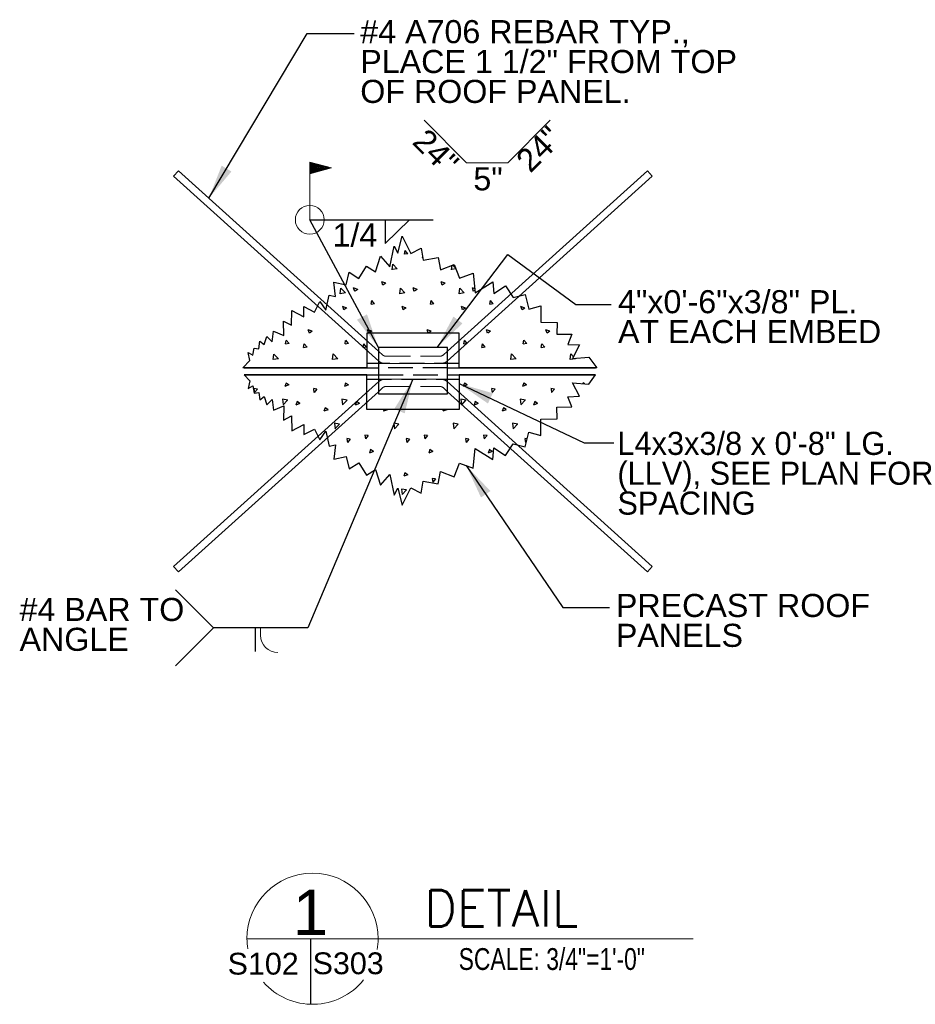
# Model space of a CAD drawing. Header units: inches. Extents: x 7492 to 7944, y 15027 to 15317.
# Tile 1 of 5: x 7492 to 7570, y 15029 to 15114. Entities that reach past the tile are written whole.
import ezdxf

# ---------------------------------------------------------------- set-up
doc = ezdxf.new("R2010")
doc.units = ezdxf.units.IN
doc.header["$LTSCALE"] = 5
doc.header["$MEASUREMENT"] = 0
doc.linetypes.add('DGN Style 3', pattern=[0.601689, 0.429778, -0.171911])
for name, color, linetype, lineweight in [('G-ANN-TTLB', 7, 'Continuous', 0), ('G-ANNO-DIM', 1, 'Continuous', 0), ('G-ANNO-TEXT', 7, 'Continuous', 30), ('Level 1', 7, 'Continuous', 0), ('S-REIN-RBAR', 5, 'Continuous', 13)]:
    doc.layers.add(name, color=color, linetype=linetype, lineweight=lineweight)
doc.styles.add("3 4 1'-0", font='arial.ttf', dxfattribs={"height": 2})
doc.styles.get("Standard").update_dxf_attribs({"font": 'ARCHSTYL.shx', "width": 0.75, "height": 2})
doc.styles.add('SUBTITLE 4.7625', font='romans.shx', dxfattribs={"width": 0.8, "height": 187.5})
doc.styles.add('TITLE20', font='simplex.shx', dxfattribs={"height": 5000})
doc.dimstyles.new("3 4 1'-0", dxfattribs={"dimtxt": 2, "dimasz": 3, "dimexe": 1, "dimexo": 1, "dimgap": 1, "dimtad": 1, "dimdec": 4, "dimzin": 11, "dimdsep": 46, "dimlunit": 4, "dimtxsty": "3 4 1'-0", "dimblk": '_Oblique_0.3', "dimcen": 0.09, "dimadec": 4, "dimazin": 3, "dimtfac": 1, "dimtdec": 4, "dimtofl": 0, "dimtmove": 0, "dimatfit": 3, "dimfxl": 1, "dimfrac": 2, "dimtolj": 1, "dimtzin": 11, "dimarcsym": 0})

# ---------------------------------------------------------------- blocks, each defined once
blk = doc.blocks.new('all_around')
at = {"layer": 'Level 1'}
blk.add_circle((0, 0), 0.0625, dxfattribs=at)
blk = doc.blocks.new('field')
at = {"layer": 'Level 1'}
for p, q in [((-0.0936, 0.2249), (0, 0.25)), ((-0.0936, 0.2249), (0, 0.1998)), ((0, 0), (0, 0.25))]:
    blk.add_line(p, q, dxfattribs=at)
for points in [[(-0.002, 0.2474), (-0.0859, 0.2249), (-0.002, 0.2024)], [(-0.004, 0.2448), (-0.0782, 0.2249), (-0.004, 0.205)], [(-0.006, 0.2422), (-0.0704, 0.2249), (-0.006, 0.2076)], [(-0.008, 0.2396), (-0.0627, 0.2249), (-0.008, 0.2103)], [(-0.01, 0.237), (-0.055, 0.2249), (-0.01, 0.2129)], [(-0.012, 0.2344), (-0.0473, 0.2249), (-0.012, 0.2155)], [(-0.014, 0.2181), (-0.014, 0.2318), (-0.0395, 0.2249)], [(-0.016, 0.2207), (-0.016, 0.2291), (-0.0318, 0.2249)], [(-0.018, 0.2233), (-0.018, 0.2265), (-0.0241, 0.2249)]]:
    blk.add_3dface(points, dxfattribs=at)
blk = doc.blocks.new('_Oblique_0.3')
at = {"color": 0, "linetype": 'ByBlock', "lineweight": -2}
for p, q in [((0, 0), (-1, 0)), ((0.5, 0.167), (-0.5, -0.167))]:
    blk.add_line(p, q, dxfattribs=at)
blk = doc.blocks.new('*U24')
at = {"layer": 'S-REIN-RBAR'}
for p, q in [((-20.754, 7.878), (-20.335, 8.342)), ((-20.754, 7.878), (-2.954, -8.149)), ((-20.335, 8.342), (-3, -7.267)), ((20.754, 7.878), (2.954, -8.149)), ((20.335, 8.342), (3, -7.267)), ((20.754, 7.878), (20.335, 8.342))]:
    blk.add_line(p, q, dxfattribs=at)
at = {"layer": 'S-REIN-RBAR', "linetype": 'DGN Style 3'}
for p, q in [((-2.612, -7.616), (-3, -7.267)), ((2.612, -7.616), (3, -7.267)), ((-2.452, -8.342), (2.452, -8.342)), ((-2.349, -7.717), (2.349, -7.717))]:
    blk.add_line(p, q, dxfattribs=at)
at = {"layer": 'S-REIN-RBAR', "linetype": 'DGN Style 3', "extrusion": (0, 0, -1)}
for centre, radius, start, end in [((2.349, -7.323), 0.394, 270, 312), ((2.452, -7.592), 0.75, 270, 312), ((-2.452, -7.592), 0.75, 228, 270)]:
    blk.add_arc(centre, radius, start, end, dxfattribs=at)
at = {"layer": 'S-REIN-RBAR', "linetype": 'DGN Style 3'}
blk.add_arc((2.349, -7.323), 0.394, 270, 312, dxfattribs=at)

msp = doc.modelspace()

# ---------------------------------------------------------------- hatches: boundary and pattern name
at = {"layer": 'G-ANNO-TEXT', "extrusion": (0, 0, -1)}
h = msp.add_hatch(dxfattribs=at)
h.set_pattern_fill('CONCRETE', color=256, style=0, pattern_type=2)
h.set_pattern_definition([(50.3968, (-7480.8879, 15078.0295), (5.151378, 7.782795), [0.375, -40.03005]), (50.3968, (-7484.4742, 15078.3432), (5.151378, 7.782795), [0.375, -40.03005]), (50.3968, (-7481.5817, 15081.7904), (5.151378, 7.782795), [0.375, -40.03005]), (352.1795, (-7484.4742, 15078.34324), (-5.1513775, 3e-07), [0.3, -56.89713]), (352.1795, (-7480.8879, 15078.0295), (-5.1513775, 3e-07), [0.3, -56.89713]), (352.1795, (-7481.5817, 15081.79044), (-5.1513775, 3e-07), [0.3, -56.89713]), (100.2326, (-7484.1752, 15078.31703), (-10.302756, 54.4795672), [0.3187, -86.67573]), (100.2326, (-7480.5889, 15078.00326), (-10.302756, 54.4795672), [0.3187, -86.67573]), (100.2326, (-7481.28265, 15081.76422), (-10.302756, 54.4795672), [0.3187, -86.67573]), (46.6028, (-7483.54947, 15077.039), (36.059646, 38.9139766), [0.5625, -74.41545]), (46.6028, (-7484.21237, 15082.73717), (36.059646, 38.9139766), [0.5625, -74.41545]), (96.8622, (-7483.10463, 15076.96993), (-5.1513776, 38.9139765), [0.47805, -85.7504]), (96.8622, (-7483.7675, 15082.6681), (-5.1513776, 38.9139765), [0.47805, -85.7504]), (351.4086, (-7483.5495, 15077.039), (-5.151378, 4e-07), [0.45, -51.64838]), (351.4086, (-7484.2124, 15082.7372), (-5.151378, 4e-07), [0.45, -51.6484]), (20.6918, (-7482.5562, 15075.793), (-5.15138, 9e-09), [0.375, -21.65133]), (20.6918, (-7481.3396, 15079.4187), (-5.15138, 9e-09), [0.375, -21.65133]), (20.6918, (-7484.3241, 15081.4318), (-5.15138, 9e-09), [0.375, -21.65133]), (20.6918, (-7480.123, 15083.0444), (-5.15138, 9e-09), [0.375, -21.65133]), (326.1196, (-7482.55616, 15075.79294), (-36.059645, 23.348385), [0.3, -55.54463]), (326.1196, (-7484.3241, 15081.4318), (-36.059645, 23.348385), [0.3, -55.54463]), (326.1196, (-7481.3396, 15079.4187), (-36.059645, 23.348385), [0.3, -55.54463]), (326.1196, (-7480.123, 15083.04444), (-36.059645, 23.348385), [0.3, -55.54463]), (71.688, (-7484.0752, 15081.264), (5.15138, 7.7828), [0.3187, -16.07716]), (71.688, (-7482.3073, 15075.625), (5.15138, 7.7828), [0.3187, -16.07716]), (71.688, (-7481.0907, 15079.2509), (5.15138, 7.7828), [0.3187, -16.07716]), (71.688, (-7479.8741, 15082.8766), (5.15138, 7.7828), [0.3187, -16.07716])])
h.paths.add_polyline_path([(-7511.36761, 15084.05219), (-7511.95638, 15084.68461), (-7511.82249, 15085.36042), (-7512.23754, 15085.13292), (-7512.33127, 15085.7619), (-7512.73981, 15085.70102), (-7512.83554, 15086.34341), (-7513.20154, 15086.05631), (-7513.44254, 15086.7522), (-7513.9145, 15086.30388), (-7514.03165, 15087.21723), (-7514.92201, 15086.84253), (-7514.89858, 15088.08375), (-7515.57807, 15087.73246), (-7515.62493, 15089.02052), (-7516.65587, 15088.45845), (-7516.65587, 15089.34839), (-7517.56967, 15088.88), (-7518.03805, 15089.79379), (-7518.55375, 15089.04394), (-7518.83492, 15090.35541), (-7519.38854, 15090.23672), (-7519.25667, 15091.47954), (-7520.33447, 15091.24534), (-7520.56866, 15092.32315), (-7521.41228, 15091.78399), (-7522.0952, 15092.85254), (-7522.86416, 15092.36109), (-7523.28672, 15093.72778), (-7524.10679, 15092.79102), (-7524.48168, 15094.5943), (-7524.8097, 15093.9854), (-7525.18459, 15095.46081), (-7525.93437, 15093.96198), (-7526.83393, 15094.41197), (-7527.01218, 15093.3765), (-7528.31075, 15093.60003), (-7528.49149, 15092.55009), (-7529.68326, 15093.00179), (-7530.13496, 15091.81002), (-7531.32673, 15092.26172), (-7531.51084, 15090.54277), (-7533.03382, 15091.50296), (-7533.12755, 15090.49593), (-7534.14678, 15091.15752), (-7534.80837, 15090.13829), (-7535.83377, 15090.40811), (-7536.16744, 15089.14003), (-7537.20561, 15089.4132), (-7537.19275, 15087.99592), (-7538.61002, 15087.98306), (-7538.60079, 15086.96546), (-7539.88609, 15086.95379), (-7539.5358, 15086.07555), (-7540.54331, 15086.02871), (-7539.95755, 15084.85775), (-7541.36338, 15084.97484), (-7542.04471, 15084.05219), (-7530.11324, 15084.05219), (-7530.11324, 15087.05219), (-7522.11324, 15087.05219), (-7522.11324, 15084.05219)])
at = {"layer": 'G-ANNO-TEXT'}
h = msp.add_hatch(dxfattribs=at)
h.set_pattern_fill('CONCRETE', color=256, style=0, pattern_type=2)
h.set_pattern_definition([(230.3968, (7481.0043, 15078.1662), (-5.151378, -7.782795), [0.375, -40.03005]), (230.3968, (7484.5906, 15077.8525), (-5.151378, -7.782795), [0.375, -40.03005]), (230.3968, (7481.698, 15074.4053), (-5.151378, -7.782795), [0.375, -40.03005]), (172.1795, (7484.5906, 15077.8525), (5.1513775, -3e-07), [0.3, -56.89713]), (172.1795, (7481.0043, 15078.1662), (5.1513775, -3e-07), [0.3, -56.89713]), (172.1795, (7481.69805, 15074.4053), (5.1513775, -3e-07), [0.3, -56.89713]), (280.2326, (7484.29157, 15077.8787), (10.302756, -54.479567), [0.3187, -86.67573]), (280.2326, (7480.70527, 15078.19245), (10.302756, -54.4795672), [0.3187, -86.67573]), (280.2326, (7481.39902, 15074.4315), (10.302756, -54.4795672), [0.3187, -86.67573]), (226.6028, (7483.66585, 15079.1567), (-36.059646, -38.9139766), [0.5625, -74.41545]), (226.6028, (7484.32875, 15073.45854), (-36.059646, -38.9139766), [0.5625, -74.41545]), (276.8622, (7483.221, 15079.22577), (5.1513776, -38.9139765), [0.47805, -85.7504]), (276.8622, (7483.8839, 15073.5276), (5.1513776, -38.9139765), [0.47805, -85.7504]), (171.4086, (7483.66585, 15079.1567), (5.151378, -4e-07), [0.45, -51.6484]), (171.4086, (7484.32875, 15073.4585), (5.151378, -4e-07), [0.45, -51.6484]), (200.6918, (7482.6725, 15080.4028), (5.15138, -9e-09), [0.375, -21.65133]), (200.6918, (7481.456, 15076.777), (5.15138, -9e-09), [0.375, -21.65133]), (200.6918, (7484.4405, 15074.764), (5.15138, -9e-09), [0.375, -21.65133]), (200.6918, (7480.2394, 15073.1513), (5.15138, -9e-09), [0.375, -21.65133]), (146.1196, (7482.67254, 15080.4028), (36.059645, -23.348385), [0.3, -55.54463]), (146.1196, (7484.4405, 15074.7639), (36.059645, -23.348385), [0.3, -55.54463]), (146.1196, (7481.45596, 15076.777), (36.059645, -23.348385), [0.3, -55.54463]), (146.1196, (7480.2394, 15073.1513), (36.059645, -23.348385), [0.3, -55.54463]), (251.688, (7484.1916, 15074.9318), (-5.15138, -7.7828), [0.3187, -16.07716]), (251.688, (7482.4237, 15080.5706), (-5.15138, -7.7828), [0.3187, -16.07716]), (251.688, (7481.207, 15076.9448), (-5.15138, -7.7828), [0.3187, -16.07716]), (251.688, (7479.9905, 15073.319), (-5.15138, -7.7828), [0.3187, -16.07716])])
h.paths.add_polyline_path([(7511.48398, 15083.42719), (7511.95638, 15082.91978), (7511.82249, 15082.24397), (7512.23754, 15082.47147), (7512.33127, 15081.84249), (7512.73981, 15081.90337), (7512.83554, 15081.26098), (7513.20154, 15081.54808), (7513.44254, 15080.85219), (7513.9145, 15081.30051), (7514.03165, 15080.38715), (7514.92201, 15080.76186), (7514.89858, 15079.52064), (7515.57807, 15079.87193), (7515.62493, 15078.58387), (7516.65587, 15079.14593), (7516.65587, 15078.256), (7517.56967, 15078.72439), (7518.03805, 15077.8106), (7518.55375, 15078.56045), (7518.83492, 15077.24898), (7519.38854, 15077.36767), (7519.25667, 15076.12485), (7520.33447, 15076.35904), (7520.56866, 15075.28124), (7521.41228, 15075.8204), (7522.0952, 15074.75185), (7522.86416, 15075.2433), (7523.28672, 15073.8766), (7524.10679, 15074.81337), (7524.48168, 15073.01009), (7524.8097, 15073.61899), (7525.18459, 15072.14358), (7525.93437, 15073.64241), (7526.83393, 15073.19242), (7527.01218, 15074.22789), (7528.31075, 15074.00436), (7528.49149, 15075.0543), (7529.68326, 15074.6026), (7530.13496, 15075.79437), (7531.32673, 15075.34267), (7531.51084, 15077.06162), (7533.03382, 15076.10143), (7533.12755, 15077.10846), (7534.14678, 15076.44687), (7534.80837, 15077.4661), (7535.83377, 15077.19628), (7536.16744, 15078.46436), (7537.20561, 15078.19119), (7537.19275, 15079.60846), (7538.61002, 15079.62133), (7538.60079, 15080.63893), (7539.88609, 15080.6506), (7539.5358, 15081.52884), (7540.54331, 15081.57568), (7539.95755, 15082.74664), (7541.36338, 15082.62955), (7541.95241, 15083.42719), (7530.11324, 15083.42719), (7530.11324, 15080.42719), (7522.11324, 15080.42719), (7522.11324, 15083.42719)])

# ---------------------------------------------------------------- linework, layer by layer
at = {"layer": 'G-ANN-TTLB', "color": 7, "linetype": 'Continuous', "lineweight": 13}
msp.add_line((7511.72293, 15034.5684, -3.51967), (7550.41677, 15034.5684, -3.51967), dxfattribs=at)
at = {"layer": 'G-ANN-TTLB', "color": 7, "linetype": 'Continuous', "lineweight": 0}
msp.add_line((7511.72293, 15034.5684, -3.51967), (7531.78062, 15034.5684, -3.51967), dxfattribs=at)
for radius, start, end in [(5.68325, 0, 180), (5.68426, 180, 188.8691645), (5.68426, 350.56955, 0), (5.68426, 221.4795442, 321.0245309)]:
    msp.add_arc((7517.40618, 15034.5684, -3.51967), radius, start, end, dxfattribs=at)
at = {"layer": 'G-ANNO-DIM'}
for p, q in [((7527.07222, 15105.49823), (7530.76395, 15101.80649)), ((7538.01655, 15105.49823), (7534.32481, 15101.80649)), ((7530.76395, 15101.80649), (7534.32481, 15101.80649))]:
    msp.add_line(p, q, dxfattribs=at)
at = {"layer": 'G-ANNO-TEXT'}
for p, q in [((7523.71385, 15094.80896), (7525.82133, 15096.87762)), ((7523.71385, 15096.87389), (7523.71385, 15094.80896)), ((7511.48398, 15084.05219), (7523.11324, 15084.05219)), ((7511.48398, 15083.42719), (7523.11324, 15083.42719)), ((7529.11324, 15084.05219), (7541.95241, 15084.05219)), ((7529.11324, 15083.42719), (7541.95241, 15083.42719)), ((7508.81091, 15061.51403), (7505.52865, 15064.79548)), ((7508.81091, 15061.51403), (7505.52865, 15058.23258)), ((7512.41996, 15061.51403), (7512.41996, 15059.44911)), ((7517.23109, 15034.5684, 3.5197), (7517.23109, 15028.88684, 3.5197))]:
    msp.add_line(p, q, dxfattribs=at)
at = {"layer": 'G-ANNO-TEXT', "linetype": 'DGN Style 3'}
for p, q in [((7530.11324, 15084.42719), (7522.11324, 15084.42719)), ((7529.11324, 15084.05219), (7523.11324, 15084.05219)), ((7523.11324, 15083.42719), (7529.11324, 15083.42719)), ((7522.11324, 15083.05219), (7530.11324, 15083.05219))]:
    msp.add_line(p, q, dxfattribs=at)
at = {"layer": 'G-ANNO-TEXT', "flags": 128}
for points in [[(7511.36761, 15084.05219), (7511.95638, 15084.68461), (7511.82249, 15085.36042), (7512.23754, 15085.13292), (7512.33127, 15085.7619), (7512.73981, 15085.70102), (7512.83554, 15086.34341), (7513.20154, 15086.05631), (7513.44254, 15086.7522), (7513.9145, 15086.30388), (7514.03165, 15087.21723), (7514.92201, 15086.84253), (7514.89858, 15088.08375), (7515.57807, 15087.73246), (7515.62493, 15089.02052), (7516.65587, 15088.45845), (7516.65587, 15089.34839), (7517.56967, 15088.88), (7518.03805, 15089.79379), (7518.55375, 15089.04394), (7518.83492, 15090.35541), (7519.38854, 15090.23672), (7519.25667, 15091.47954), (7520.33447, 15091.24534), (7520.56866, 15092.32315), (7521.41228, 15091.78399), (7522.0952, 15092.85254), (7522.86416, 15092.36109), (7523.28672, 15093.72778), (7524.10679, 15092.79102), (7524.48168, 15094.5943), (7524.8097, 15093.9854), (7525.18459, 15095.46081), (7525.93437, 15093.96198), (7526.83393, 15094.41197), (7527.01218, 15093.3765), (7528.31075, 15093.60003), (7528.49149, 15092.55009), (7529.68326, 15093.00179), (7530.13496, 15091.81002), (7531.32673, 15092.26172), (7531.51084, 15090.54277), (7533.03382, 15091.50296), (7533.12755, 15090.49593), (7534.14678, 15091.15752), (7534.80837, 15090.13829), (7535.83377, 15090.40811), (7536.16744, 15089.14003), (7537.20561, 15089.4132), (7537.19275, 15087.99592), (7538.61002, 15087.98306), (7538.60079, 15086.96546), (7539.88609, 15086.95379), (7539.5358, 15086.07555), (7540.54331, 15086.02871), (7539.95755, 15084.85775), (7541.36338, 15084.97484), (7542.04471, 15084.05219), (7530.11324, 15084.05219), (7530.11324, 15087.05219), (7522.11324, 15087.05219), (7522.11324, 15084.05219), (7511.36761, 15084.05219)], [(7511.48398, 15083.42719), (7511.95638, 15082.91978), (7511.82249, 15082.24397), (7512.23754, 15082.47147), (7512.33127, 15081.84249), (7512.73981, 15081.90337), (7512.83554, 15081.26098), (7513.20154, 15081.54808), (7513.44254, 15080.85219), (7513.9145, 15081.30051), (7514.03165, 15080.38715), (7514.92201, 15080.76186), (7514.89858, 15079.52064), (7515.57807, 15079.87193), (7515.62493, 15078.58387), (7516.65587, 15079.14593), (7516.65587, 15078.256), (7517.56967, 15078.72439), (7518.03805, 15077.8106), (7518.55375, 15078.56045), (7518.83492, 15077.24898), (7519.38854, 15077.36767), (7519.25667, 15076.12485), (7520.33447, 15076.35904), (7520.56866, 15075.28124), (7521.41228, 15075.8204), (7522.0952, 15074.75185), (7522.86416, 15075.2433), (7523.28672, 15073.8766), (7524.10679, 15074.81337), (7524.48168, 15073.01009), (7524.8097, 15073.61899), (7525.18459, 15072.14358), (7525.93437, 15073.64241), (7526.83393, 15073.19242), (7527.01218, 15074.22789), (7528.31075, 15074.00436), (7528.49149, 15075.0543), (7529.68326, 15074.6026), (7530.13496, 15075.79437), (7531.32673, 15075.34267), (7531.51084, 15077.06162), (7533.03382, 15076.10143), (7533.12755, 15077.10846), (7534.14678, 15076.44687), (7534.80837, 15077.4661), (7535.83377, 15077.19628), (7536.16744, 15078.46436), (7537.20561, 15078.19119), (7537.19275, 15079.60846), (7538.61002, 15079.62133), (7538.60079, 15080.63893), (7539.88609, 15080.6506), (7539.5358, 15081.52884), (7540.54331, 15081.57568), (7539.95755, 15082.74664), (7541.36338, 15082.62955), (7541.95241, 15083.42719), (7530.11324, 15083.42719), (7530.11324, 15080.42719), (7522.11324, 15080.42719), (7522.11324, 15083.42719), (7511.48398, 15083.42719)]]:
    msp.add_lwpolyline(points, close=True, dxfattribs=at)
for points in [[(7529.11324, 15084.05219), (7530.11324, 15084.05219), (7530.11324, 15087.05219), (7522.11324, 15087.05219), (7522.11324, 15084.05219), (7523.11324, 15084.05219)], [(7529.11324, 15083.42719), (7530.11324, 15083.42719), (7530.11324, 15080.42719), (7522.11324, 15080.42719), (7522.11324, 15083.42719), (7523.11324, 15083.42719)]]:
    msp.add_lwpolyline(points, dxfattribs=at)
at = {"layer": 'G-ANNO-TEXT'}
msp.add_3dface([(7529.11324, 15081.80219), (7529.11324, 15085.80219), (7523.11324, 15085.80219), (7523.11324, 15081.80219)], dxfattribs=at)
at = {"layer": 'Level 1'}
for p in [(7512.90205, 15061.51403), (7512.90205, 15060.87048)]:
    msp.add_line(p, (7512.90205, 15061.19226), dxfattribs=at)
msp.add_arc((7514.40205, 15060.87048), 1.5, 180, 270, dxfattribs=at)

# ---------------------------------------------------------------- block references
at = {"layer": 'Level 1', "extrusion": (0, 0, -1), "xscale": 20, "yscale": 20, "zscale": 20}
msp.add_blockref('field', (-7517.1671, 15096.87389), dxfattribs=at)
at = {"layer": 'Level 1', "xscale": 20, "yscale": 20, "zscale": 20}
msp.add_blockref('all_around', (7517.1671, 15096.87389), dxfattribs=at)
at = {"layer": 'S-REIN-RBAR'}
msp.add_blockref('*U24', (7526.11324, 15092.76928), dxfattribs=at)
at = {"layer": 'S-REIN-RBAR', "extrusion": (0, 0, -1), "rotation": 180}
msp.add_blockref('*U24', (-7526.11324, 15074.71011), dxfattribs=at)

# ---------------------------------------------------------------- texts
at = {"layer": 'G-ANN-TTLB', "color": 7, "linetype": 'Continuous', "lineweight": 13, "style": 'SUBTITLE 4.7625'}
msp.add_text('DETAIL', height=3.149606, dxfattribs=at).set_placement((7527.09686, 15035.63399, -3.51967))
at = {"layer": 'G-ANN-TTLB', "color": 7, "linetype": 'Continuous', "lineweight": 0, "line_spacing_factor": 0.72, "style": 'TITLE20'}
for s, insert, char_height, attachment_point in [('\\fArial|b0|i0|c00|p39;1', (7517.23109, 15036.85406, -3.51967), 3.9370079, 5), ('\\fArial|b0|i0|c00|p39;S102', (7513.12626, 15031.43235, -3.51967), 1.8897638, 8), ('{\\fArial|b0|i0|c0|p39;S303}', (7520.49631, 15031.46548, -3.51967), 1.8897638, 8)]:
    msp.add_mtext(s, dxfattribs=dict(at, insert=insert, char_height=char_height, attachment_point=attachment_point))
at = {"layer": 'G-ANN-TTLB', "color": 7, "linetype": 'Continuous', "lineweight": 0, "insert": (7538.15075, 15031.83633, -3.51967), "char_height": 1.8897638, "attachment_point": 8, "line_spacing_factor": 0.72}
msp.add_mtext('\\fArial|b0|i0|c00|p39;SCALE: 3/4"=1\'-0"', dxfattribs=at)
at = {"layer": 'G-ANNO-TEXT', "color": 7, "char_height": 2, "attachment_point": 1, "style": "3 4 1'-0"}
for s, insert, line_spacing_factor in [('#4 A706 REBAR TYP., \\PPLACE 1 1/2" FROM TOP\\POF ROOF PANEL.', (7521.54497, 15114.18094), 0.776524), ('5"', (7531.35073, 15101.42757), 0.6), ('1/4', (7519.13927, 15096.55349), 0.6), ('4"x0\'-6"x3/8" PL.\\PAT EACH EMBED', (7543.89235, 15090.77611), 0.776524), ('L4x3x3/8 x 0\'-8" LG.\\P(LLV), SEE PLAN FOR \\PSPACING', (7543.83336, 15078.49815), 0.776524), ('#4 BAR TO\\PANGLE', (7492.00342, 15064.10549), 0.776524), ('PRECAST ROOF\\PPANELS', (7543.70554, 15064.45016), 0.776524)]:
    msp.add_mtext(s, dxfattribs=dict(at, insert=insert, line_spacing_factor=line_spacing_factor))
at = {"layer": 'G-ANNO-TEXT', "color": 7, "char_height": 2, "attachment_point": 1, "line_spacing_factor": 0.6, "style": "3 4 1'-0"}
for insert, rotation in [((7527.36422, 15104.93916), 315), ((7534.87423, 15102.26708), 45)]:
    msp.add_mtext('24"', dxfattribs=dict(at, insert=insert, rotation=rotation))

# ---------------------------------------------------------------- leaders
at = {"layer": 'G-ANNO-TEXT'}
for points in [[(7508.41345, 15098.73814), (7516.93939, 15113.01171), (7521.00178, 15113.01171)], [(7523.11324, 15085.80219), (7517.1671, 15096.87389), (7527.86434, 15096.87389)], [(7528.19832, 15085.80219), (7534.33328, 15093.8559), (7540.23228, 15089.52789), (7543.29975, 15089.52789)], [(7526.11324, 15083.05219), (7516.99318, 15061.51403), (7508.81091, 15061.51403)], [(7530.11324, 15082.68499), (7540.96678, 15077.53548), (7543.51629, 15077.53548)], [(7530.73084, 15075.56852), (7539.09996, 15063.28092), (7543.16235, 15063.28092)]]:
    msp.add_leader(points, dimstyle="3 4 1'-0", override={"dimgap": 2}, dxfattribs=at)

doc.saveas('drawing.dxf')
